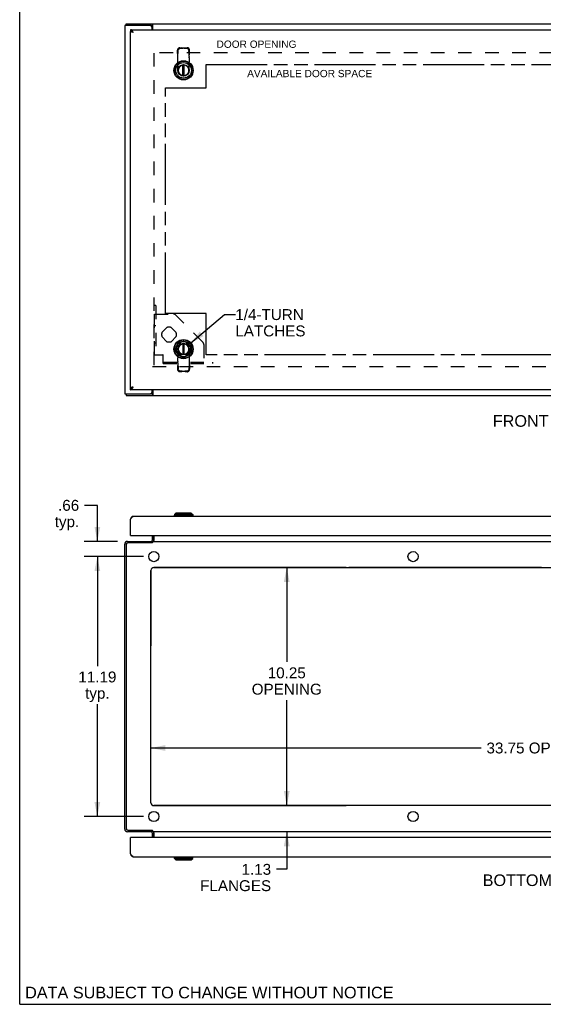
# Model space of a CAD drawing. Header units: inches. Extents: x 0 to 106, y 0 to 69.
# Tile 1 of 5: x 0 to 23, y 0 to 42. Entities that reach past the tile are written whole.
import ezdxf

# ---------------------------------------------------------------- set-up
doc = ezdxf.new("R2010")
doc.units = ezdxf.units.IN
doc.header["$LTSCALE"] = 5.84375
doc.header["$MEASUREMENT"] = 0
doc.linetypes.add('HIDDEN', pattern=[0.2, 0.1, -0.1])
doc.linetypes.add('PHANTOM', pattern=[0.8, 0.45, -0.05, 0.1, -0.05, 0.1, -0.05])
doc.layers.get('0').update_dxf_attribs({"linetype": 'CONTINUOUS'})
for name, color, linetype in [('02___PRT_ALL_AXES', 7, 'CONTINUOUS'), ('1-ACCESS_PANEL', 7, 'CONTINUOUS'), ('1-INSTRUMENT_PANEL', 7, 'CONTINUOUS'), ('AVAILABLE_DOOR_SPACE', 7, 'CONTINUOUS'), ('DEFAULT_2', 8, 'HIDDEN'), ('DIMENSIONS', 7, 'CONTINUOUS'), ('OPEN', 7, 'CONTINUOUS')]:
    doc.layers.add(name, color=color, linetype=linetype)
doc.styles.get("Standard").update_dxf_attribs({"font": 'arial.ttf'})
doc.dimstyles.new('DIMSTYLE_1', dxfattribs={"dimtxt": 0.46875, "dimasz": 0.625, "dimexe": 0.09, "dimexo": 0.07, "dimgap": 0.0375, "dimtad": 0, "dimtih": 1, "dimtoh": 1, "dimzin": 4, "dimdsep": 46, "dimtxsty": 'Standard', "dimblk": '_FILLED', "dimblk1": '_FILLED', "dimblk2": '_FILLED', "dimcen": 0.09, "dimazin": 1, "dimtfac": 1, "dimtofl": 0, "dimtmove": 0, "dimatfit": 3, "dimldrblk": '_FILLED', "dimfxl": 1, "dimtolj": 1, "dimtzin": 4, "dimarcsym": 0})
doc.dimstyles.get("Standard").update_dxf_attribs({"dimtxt": 0.53125, "dimasz": 0.625, "dimexe": 0.09, "dimexo": 0.07, "dimgap": 0.09, "dimtad": 0, "dimtih": 1, "dimtoh": 1, "dimzin": 4, "dimdsep": 46, "dimtxsty": 'Standard', "dimblk": '_FILLED', "dimblk1": '_FILLED', "dimblk2": '_FILLED', "dimcen": 0.09, "dimazin": 1, "dimtp": 0.01, "dimtm": 0.01, "dimtfac": 1, "dimtofl": 0, "dimtmove": 0, "dimatfit": 3, "dimldrblk": '_FILLED', "dimfxl": 1, "dimtolj": 1, "dimtzin": 4, "dimarcsym": 0})

# ---------------------------------------------------------------- blocks, each defined once
blk = doc.blocks.new('_FILLED')
at = {"color": 0, "linetype": 'ByBlock'}
blk.add_solid([(0, 0), (-1, 0.2), (-1, -0.2)], dxfattribs=at)
blk = doc.blocks.new('*D12')
at = {"layer": '1-ACCESS_PANEL', "color": 2, "linetype": 'Continuous'}
for p, q in [((5.34, 19.274), (2.783, 19.274)), ((3.346, 19.274), (3.346, 14.562)), ((3.346, 8.086), (3.346, 12.921)), ((5.34, 8.086), (2.783, 8.086))]:
    blk.add_line(p, q, dxfattribs=at)
at = {"layer": '1-ACCESS_PANEL', "color": 2, "linetype": 'Continuous', "xscale": 0.625, "yscale": 0.625, "zscale": 0.625}
for p, rotation in [((3.346, 19.274), 90), ((3.346, 8.086), 270)]:
    blk.add_blockref('_FILLED', p, dxfattribs=dict(at, rotation=rotation))
at = {"layer": '1-ACCESS_PANEL', "color": 2, "linetype": 'Continuous', "insert": (3.346, 14.328), "char_height": 0.4688, "width": 1.63801, "attachment_point": 2, "line_spacing_factor": 0.9}
blk.add_mtext('11.19\\Ptyp.', dxfattribs=at)
blk = doc.blocks.new('*D13')
at = {"layer": '1-ACCESS_PANEL', "color": 2, "linetype": 'Continuous'}
for p, q in [((3.346, 21.482), (2.799, 21.482)), ((3.346, 19.93), (3.346, 21.482)), ((4.207, 19.93), (2.783, 19.93)), ((5.34, 19.274), (2.783, 19.274)), ((3.346, 19.274), (3.346, 18.024))]:
    blk.add_line(p, q, dxfattribs=at)
at = {"layer": '1-ACCESS_PANEL', "color": 2, "linetype": 'Continuous', "xscale": 0.625, "yscale": 0.625, "zscale": 0.625}
for p, rotation in [((3.346, 19.93), 270), ((3.346, 19.274), 90)]:
    blk.add_blockref('_FILLED', p, dxfattribs=dict(at, rotation=rotation))
at = {"layer": '1-ACCESS_PANEL', "color": 2, "linetype": 'Continuous', "insert": (2.564, 21.716), "char_height": 0.4688, "width": 1.05425, "attachment_point": 3, "line_spacing_factor": 0.9}
blk.add_mtext('.66\\Ptyp.', dxfattribs=at)
blk = doc.blocks.new('*D18')
at = {"layer": '1-ACCESS_PANEL', "color": 2, "linetype": 'Continuous'}
for p, q in [((5.652, 11.035), (19.876, 11.035)), ((39.402, 11.035), (25.179, 11.035))]:
    blk.add_line(p, q, dxfattribs=at)
at = {"layer": '1-ACCESS_PANEL', "color": 2, "linetype": 'Continuous', "xscale": 0.625, "yscale": 0.625, "zscale": 0.625, "rotation": 180}
blk.add_blockref('_FILLED', (5.652, 11.035), dxfattribs=at)
at = {"layer": '1-ACCESS_PANEL', "color": 2, "linetype": 'Continuous', "xscale": 0.625, "yscale": 0.625, "zscale": 0.625}
blk.add_blockref('_FILLED', (39.402, 11.035), dxfattribs=at)
at = {"layer": '1-ACCESS_PANEL', "color": 2, "linetype": 'Continuous', "insert": (22.527, 11.269), "char_height": 0.46875, "width": 4.83388, "attachment_point": 2, "line_spacing_factor": 0.9}
blk.add_mtext('33.75 OPENING', dxfattribs=at)
blk = doc.blocks.new('*D19')
at = {"layer": '1-ACCESS_PANEL', "color": 2, "linetype": 'Continuous'}
for p, q in [((11.504, 8.555), (11.504, 9.805)), ((11.504, 7.43), (11.504, 5.811)), ((11.504, 5.811), (11.066, 5.811))]:
    blk.add_line(p, q, dxfattribs=at)
at = {"layer": '1-ACCESS_PANEL', "color": 2, "linetype": 'Continuous', "xscale": 0.625, "yscale": 0.625, "zscale": 0.625}
for p, rotation in [((11.504, 8.555), 270), ((11.504, 7.43), 90)]:
    blk.add_blockref('_FILLED', p, dxfattribs=dict(at, rotation=rotation))
at = {"layer": '1-ACCESS_PANEL', "color": 2, "linetype": 'Continuous', "insert": (10.831, 6.045), "char_height": 0.4688, "width": 3.05123, "attachment_point": 3, "line_spacing_factor": 0.9}
blk.add_mtext('1.13\\PFLANGES', dxfattribs=at)
blk = doc.blocks.new('*D20')
at = {"layer": '1-ACCESS_PANEL', "color": 2, "linetype": 'Continuous'}
for p, q in [((11.504, 18.805), (11.504, 14.739)), ((11.504, 8.555), (11.504, 13.099))]:
    blk.add_line(p, q, dxfattribs=at)
at = {"layer": '1-ACCESS_PANEL', "color": 2, "linetype": 'Continuous', "xscale": 0.625, "yscale": 0.625, "zscale": 0.625}
for p, rotation in [((11.504, 18.805), 90), ((11.504, 8.555), 270)]:
    blk.add_blockref('_FILLED', p, dxfattribs=dict(at, rotation=rotation))
at = {"layer": '1-ACCESS_PANEL', "color": 2, "linetype": 'Continuous', "insert": (11.504, 14.505), "char_height": 0.4688, "width": 3.01464, "attachment_point": 2, "line_spacing_factor": 0.9}
blk.add_mtext('10.25\\POPENING', dxfattribs=at)

msp = doc.modelspace()

# ---------------------------------------------------------------- linework, layer by layer
at = {"color": 7, "linetype": 'Continuous'}
for p, q in [((0, 0), (0, 68.75)), ((4.59, 42.134), (4.59, 42.209)), ((5.64, 42.134), (5.704, 42.134)), ((5.704, 42.134), (5.704, 42.209)), ((4.777, 41.959), (4.777, 41.884)), ((4.779, 41.879), (4.814, 41.879)), ((7.029, 39.978), (7.029, 40.427)), ((7.088, 39.978), (7.088, 40.427)), ((7.029, 28.439), (7.029, 27.99)), ((7.088, 27.99), (7.088, 28.439)), ((4.59, 26.284), (4.59, 26.209)), ((4.777, 26.459), (4.777, 26.534)), ((4.779, 26.539), (4.814, 26.539)), ((4.87, 26.562), (4.874, 26.565)), ((4.874, 26.565), (4.878, 26.567)), ((4.878, 26.567), (4.884, 26.57)), ((4.884, 26.57), (4.894, 26.576)), ((5.704, 26.284), (5.64, 26.284)), ((5.704, 26.284), (5.704, 26.209)), ((4.779, 20.909), (4.79, 20.907)), ((6.645, 21.024), (6.645, 21.004)), ((7.472, 21.024), (6.645, 21.024)), ((6.724, 21.142), (6.665, 21.083)), ((6.665, 21.083), (6.665, 21.024)), ((7.452, 21.083), (6.665, 21.083)), ((7.393, 21.142), (6.724, 21.142)), ((7.393, 21.142), (7.452, 21.083)), ((7.452, 21.083), (7.452, 21.024)), ((7.472, 21.024), (7.472, 21.004)), ((4.777, 20.183), (4.782, 20.183)), ((4.792, 20.179), (4.777, 20.179)), ((5.702, 19.867), (5.702, 19.93)), ((5.777, 20.179), (5.777, 19.972)), ((5.719, 19.881), (5.702, 19.907)), ((5.702, 7.493), (5.702, 7.43)), ((5.719, 7.478), (5.702, 7.452)), ((5.777, 7.388), (5.777, 7.181)), ((4.792, 7.181), (4.777, 7.181)), ((4.777, 7.177), (4.782, 7.177)), ((4.779, 6.451), (4.79, 6.453)), ((6.645, 6.336), (6.645, 6.356)), ((6.645, 6.336), (7.472, 6.336)), ((6.665, 6.277), (6.665, 6.336)), ((6.724, 6.218), (6.665, 6.277)), ((6.665, 6.277), (7.452, 6.277)), ((6.724, 6.218), (7.393, 6.218)), ((7.393, 6.218), (7.452, 6.277)), ((7.452, 6.277), (7.452, 6.336)), ((7.472, 6.336), (7.472, 6.356)), ((0, 0), (106.25, 0))]:
    msp.add_line(p, q, dxfattribs=at)
at = {"color": 3, "linetype": 'Continuous'}
for p, q in [((4.527, 42.134), (4.527, 26.284)), ((5.64, 42.134), (4.527, 42.134)), ((4.59, 42.209), (40.464, 42.209)), ((5.702, 41.959), (5.702, 42.071)), ((5.729, 41.959), (5.729, 42.178)), ((4.777, 41.959), (40.277, 41.959)), ((4.777, 26.539), (4.777, 41.879)), ((4.779, 41.879), (4.777, 41.879)), ((4.839, 41.855), (4.834, 41.856)), ((4.844, 41.854), (4.839, 41.855)), ((4.849, 41.852), (4.844, 41.854)), ((4.855, 41.851), (4.849, 41.852)), ((4.86, 41.85), (4.855, 41.851)), ((4.866, 41.848), (4.86, 41.85)), ((4.871, 41.847), (4.866, 41.848)), ((4.88, 41.845), (4.871, 41.847)), ((4.88, 41.864), (4.876, 41.87)), ((4.884, 41.858), (4.88, 41.864)), ((4.894, 41.842), (4.88, 41.845)), ((4.89, 41.848), (4.884, 41.858)), ((4.894, 41.842), (4.89, 41.848)), ((4.527, 26.284), (5.64, 26.284)), ((4.779, 26.539), (4.777, 26.539)), ((40.277, 26.459), (4.777, 26.459)), ((4.831, 26.561), (4.827, 26.559)), ((4.836, 26.562), (4.831, 26.561)), ((4.841, 26.563), (4.836, 26.562)), ((4.847, 26.565), (4.841, 26.563)), ((4.852, 26.566), (4.847, 26.565)), ((4.857, 26.567), (4.852, 26.566)), ((4.866, 26.569), (4.857, 26.567)), ((4.877, 26.572), (4.866, 26.569)), ((4.894, 26.576), (4.877, 26.572)), ((4.882, 26.557), (4.886, 26.563)), ((4.886, 26.563), (4.894, 26.576)), ((5.702, 26.346), (5.702, 26.459)), ((5.729, 26.459), (5.729, 26.24)), ((4.59, 26.209), (40.464, 26.209)), ((4.777, 20.887), (4.783, 20.896)), ((4.777, 20.179), (4.777, 20.887)), ((4.783, 20.896), (4.787, 20.903)), ((4.787, 20.903), (4.792, 20.909)), ((40.16, 21.004), (4.894, 21.004)), ((4.644, 19.93), (5.702, 19.93)), ((4.792, 20.179), (40.262, 20.179)), ((5.702, 20.179), (5.702, 19.972)), ((5.729, 19.93), (5.729, 19.892)), ((5.729, 19.93), (39.325, 19.93)), ((5.779, 19.937), (5.779, 20.179)), ((4.527, 7.547), (4.527, 19.813)), ((4.59, 19.804), (4.59, 7.555)), ((5.704, 19.867), (4.653, 19.867)), ((5.706, 19.869), (5.704, 19.867)), ((5.709, 19.871), (5.706, 19.869)), ((5.711, 19.874), (5.709, 19.871)), ((5.717, 19.879), (5.711, 19.874)), ((5.719, 19.881), (5.717, 19.879)), ((5.652, 8.68), (5.652, 18.68)), ((5.777, 18.805), (39.277, 18.805)), ((39.277, 8.555), (5.777, 8.555)), ((5.702, 7.43), (4.644, 7.43)), ((4.653, 7.493), (5.704, 7.493)), ((5.702, 7.388), (5.702, 7.181)), ((5.706, 7.491), (5.704, 7.493)), ((5.709, 7.489), (5.706, 7.491)), ((5.711, 7.486), (5.709, 7.489)), ((5.729, 7.43), (5.729, 7.468)), ((39.325, 7.43), (5.729, 7.43)), ((5.779, 7.181), (5.779, 7.423)), ((4.777, 6.473), (4.777, 7.181)), ((40.262, 7.181), (4.792, 7.181)), ((4.783, 6.463), (4.777, 6.473)), ((4.787, 6.457), (4.783, 6.463)), ((4.792, 6.451), (4.787, 6.457)), ((4.796, 6.445), (4.792, 6.451)), ((4.894, 6.356), (40.16, 6.356))]:
    msp.add_line(p, q, dxfattribs=at)
for points in [[(5.729, 42.178), (5.728, 42.18), (5.727, 42.181), (5.725, 42.183), (5.724, 42.186), (5.723, 42.188), (5.722, 42.19), (5.72, 42.192), (5.719, 42.195), (5.718, 42.197), (5.717, 42.199), (5.715, 42.201), (5.714, 42.203), (5.713, 42.204), (5.711, 42.206), (5.71, 42.207), (5.709, 42.208), (5.707, 42.208), (5.706, 42.209), (5.705, 42.209), (5.704, 42.209)], [(4.876, 41.87), (4.874, 41.873), (4.872, 41.876), (4.87, 41.879), (4.868, 41.882), (4.866, 41.885), (4.864, 41.888), (4.862, 41.891), (4.86, 41.894), (4.858, 41.897), (4.856, 41.899), (4.854, 41.902), (4.852, 41.905), (4.85, 41.908), (4.848, 41.91), (4.846, 41.913), (4.844, 41.915), (4.842, 41.918), (4.84, 41.92), (4.838, 41.922), (4.836, 41.925), (4.834, 41.927), (4.832, 41.929), (4.83, 41.931), (4.828, 41.933), (4.826, 41.935), (4.824, 41.937), (4.822, 41.939), (4.82, 41.94), (4.818, 41.942), (4.816, 41.944), (4.814, 41.945), (4.812, 41.947), (4.81, 41.948), (4.808, 41.949), (4.806, 41.951), (4.804, 41.952), (4.802, 41.953), (4.8, 41.954), (4.798, 41.955), (4.796, 41.955), (4.794, 41.956), (4.792, 41.957), (4.789, 41.957), (4.787, 41.958), (4.785, 41.958), (4.783, 41.959), (4.781, 41.959), (4.779, 41.959), (4.777, 41.959)], [(4.834, 41.856), (4.829, 41.858), (4.827, 41.858), (4.824, 41.859), (4.822, 41.86), (4.82, 41.86), (4.818, 41.861), (4.815, 41.862), (4.813, 41.862), (4.811, 41.863), (4.809, 41.864), (4.807, 41.864), (4.805, 41.865), (4.804, 41.866), (4.802, 41.866), (4.8, 41.867), (4.798, 41.868), (4.797, 41.868), (4.795, 41.869), (4.794, 41.87), (4.792, 41.87), (4.791, 41.871), (4.789, 41.872), (4.788, 41.872), (4.787, 41.873), (4.786, 41.874), (4.785, 41.874), (4.784, 41.875), (4.783, 41.876), (4.782, 41.876), (4.781, 41.877), (4.781, 41.878), (4.78, 41.878), (4.779, 41.879)], [(4.777, 26.459), (4.779, 26.459), (4.781, 26.459), (4.783, 26.459), (4.785, 26.46), (4.787, 26.46), (4.789, 26.46), (4.792, 26.461), (4.794, 26.462), (4.796, 26.462), (4.798, 26.463), (4.8, 26.464), (4.802, 26.465), (4.804, 26.466), (4.806, 26.467), (4.808, 26.468), (4.81, 26.47), (4.812, 26.471), (4.814, 26.473), (4.816, 26.474), (4.818, 26.476), (4.82, 26.477), (4.822, 26.479), (4.824, 26.481), (4.826, 26.483), (4.828, 26.485), (4.83, 26.487), (4.832, 26.489), (4.834, 26.491), (4.836, 26.493), (4.838, 26.495), (4.84, 26.498), (4.842, 26.5), (4.844, 26.503), (4.846, 26.505), (4.848, 26.508), (4.85, 26.51), (4.852, 26.513), (4.854, 26.516), (4.856, 26.518), (4.858, 26.521), (4.86, 26.524), (4.862, 26.527), (4.864, 26.53), (4.866, 26.533), (4.868, 26.536), (4.87, 26.539), (4.872, 26.542), (4.874, 26.545), (4.876, 26.548), (4.878, 26.551), (4.882, 26.557)], [(4.827, 26.559), (4.824, 26.559), (4.822, 26.558), (4.82, 26.557), (4.818, 26.557), (4.815, 26.556), (4.813, 26.555), (4.811, 26.555), (4.809, 26.554), (4.807, 26.553), (4.805, 26.553), (4.804, 26.552), (4.802, 26.551), (4.8, 26.551), (4.798, 26.55), (4.797, 26.549), (4.795, 26.549), (4.794, 26.548), (4.792, 26.547), (4.791, 26.547), (4.789, 26.546), (4.788, 26.545), (4.787, 26.545), (4.786, 26.544), (4.785, 26.544), (4.784, 26.543), (4.783, 26.542), (4.782, 26.542), (4.781, 26.541), (4.781, 26.54), (4.78, 26.54), (4.779, 26.539)], [(5.729, 26.24), (5.728, 26.238), (5.727, 26.236), (5.725, 26.234), (5.724, 26.232), (5.723, 26.23), (5.722, 26.228), (5.72, 26.225), (5.719, 26.223), (5.718, 26.221), (5.717, 26.219), (5.715, 26.217), (5.714, 26.215), (5.713, 26.214), (5.711, 26.212), (5.71, 26.211), (5.709, 26.21), (5.707, 26.21), (5.706, 26.209), (5.705, 26.209), (5.704, 26.209)], [(4.792, 20.909), (4.796, 20.915), (4.798, 20.918), (4.8, 20.921), (4.802, 20.924), (4.804, 20.927), (4.806, 20.93), (4.808, 20.933), (4.81, 20.936), (4.812, 20.939), (4.814, 20.942), (4.816, 20.944), (4.818, 20.947), (4.82, 20.95), (4.822, 20.953), (4.824, 20.955), (4.826, 20.958), (4.828, 20.96), (4.83, 20.963), (4.832, 20.965), (4.834, 20.967), (4.836, 20.97), (4.838, 20.972), (4.84, 20.974), (4.842, 20.976), (4.844, 20.978), (4.846, 20.98), (4.848, 20.982), (4.85, 20.984), (4.852, 20.985), (4.854, 20.987), (4.856, 20.989), (4.858, 20.99), (4.86, 20.992), (4.862, 20.993), (4.864, 20.994), (4.866, 20.996), (4.868, 20.997), (4.87, 20.998), (4.872, 20.999), (4.874, 21), (4.876, 21), (4.878, 21.001), (4.88, 21.002), (4.882, 21.002), (4.884, 21.003), (4.886, 21.003), (4.888, 21.003), (4.89, 21.004), (4.892, 21.004), (4.894, 21.004)], [(5.683, 19.937), (5.684, 19.937), (5.684, 19.937), (5.685, 19.937), (5.685, 19.937), (5.686, 19.937), (5.687, 19.937), (5.688, 19.936), (5.689, 19.936), (5.69, 19.935), (5.691, 19.935)], [(5.691, 19.935), (5.693, 19.933), (5.695, 19.933), (5.696, 19.932), (5.697, 19.931), (5.698, 19.931), (5.699, 19.93), (5.7, 19.93), (5.701, 19.93), (5.702, 19.93)], [(5.772, 19.936), (5.771, 19.936), (5.77, 19.935), (5.768, 19.935), (5.767, 19.934), (5.766, 19.933), (5.764, 19.932), (5.763, 19.932), (5.762, 19.931)], [(5.779, 19.937), (5.778, 19.937), (5.777, 19.937), (5.776, 19.937), (5.775, 19.937), (5.774, 19.937), (5.772, 19.936)], [(5.729, 19.892), (5.728, 19.89), (5.727, 19.889), (5.725, 19.888), (5.724, 19.886), (5.723, 19.885), (5.722, 19.884), (5.72, 19.882), (5.719, 19.881)], [(5.683, 7.423), (5.684, 7.423), (5.684, 7.423), (5.685, 7.423), (5.685, 7.423), (5.686, 7.423), (5.687, 7.423), (5.688, 7.423), (5.689, 7.424), (5.69, 7.424), (5.691, 7.425), (5.693, 7.426)], [(5.693, 7.426), (5.695, 7.427), (5.696, 7.428), (5.697, 7.428), (5.698, 7.429), (5.699, 7.429), (5.7, 7.43), (5.701, 7.43), (5.702, 7.43)], [(5.729, 7.468), (5.728, 7.469), (5.727, 7.471), (5.725, 7.472), (5.724, 7.474), (5.723, 7.475), (5.722, 7.476), (5.72, 7.477), (5.719, 7.479), (5.718, 7.48), (5.711, 7.486)], [(5.772, 7.423), (5.771, 7.424), (5.77, 7.424), (5.768, 7.425), (5.767, 7.426), (5.766, 7.427), (5.764, 7.427), (5.763, 7.428), (5.762, 7.429)], [(5.779, 7.423), (5.778, 7.423), (5.777, 7.423), (5.776, 7.423), (5.775, 7.423), (5.774, 7.423), (5.772, 7.423)], [(4.894, 6.356), (4.892, 6.356), (4.89, 6.356), (4.888, 6.356), (4.886, 6.357), (4.884, 6.357), (4.882, 6.357), (4.88, 6.358), (4.878, 6.359), (4.876, 6.359), (4.874, 6.36), (4.872, 6.361), (4.87, 6.362), (4.868, 6.363), (4.866, 6.364), (4.864, 6.365), (4.862, 6.367), (4.86, 6.368), (4.858, 6.369), (4.856, 6.371), (4.854, 6.373), (4.852, 6.374), (4.85, 6.376), (4.848, 6.378), (4.846, 6.38), (4.844, 6.382), (4.842, 6.384), (4.84, 6.386), (4.838, 6.388), (4.836, 6.39), (4.834, 6.392), (4.832, 6.395), (4.83, 6.397), (4.828, 6.4), (4.826, 6.402), (4.824, 6.405), (4.822, 6.407), (4.82, 6.41), (4.818, 6.413), (4.816, 6.415), (4.814, 6.418), (4.812, 6.421), (4.81, 6.424), (4.808, 6.427), (4.806, 6.43), (4.804, 6.433), (4.802, 6.436), (4.8, 6.439), (4.798, 6.442), (4.796, 6.445)]]:
    msp.add_lwpolyline(points, dxfattribs=at)
at = {"color": 7, "linetype": 'Continuous'}
for points in [[(5.715, 42.127), (5.713, 42.129), (5.712, 42.13), (5.711, 42.131), (5.71, 42.132), (5.709, 42.133), (5.708, 42.133), (5.706, 42.134), (5.705, 42.134), (5.704, 42.134)], [(5.729, 42.123), (5.729, 42.123), (5.728, 42.122), (5.726, 42.122), (5.725, 42.122), (5.724, 42.122), (5.723, 42.123), (5.721, 42.123), (5.72, 42.124), (5.719, 42.125), (5.718, 42.126), (5.717, 42.126), (5.715, 42.127)], [(4.814, 41.879), (4.814, 41.879), (4.812, 41.88), (4.81, 41.88), (4.808, 41.88), (4.806, 41.881), (4.804, 41.881), (4.802, 41.882), (4.8, 41.882), (4.798, 41.882), (4.796, 41.883), (4.794, 41.883), (4.792, 41.883), (4.789, 41.883), (4.787, 41.884), (4.785, 41.884), (4.783, 41.884), (4.781, 41.884), (4.779, 41.884), (4.777, 41.884)], [(4.777, 26.534), (4.779, 26.534), (4.781, 26.534), (4.783, 26.534), (4.785, 26.534), (4.787, 26.534), (4.789, 26.534), (4.792, 26.535), (4.794, 26.535), (4.796, 26.535), (4.798, 26.535), (4.8, 26.536), (4.802, 26.536), (4.804, 26.536), (4.806, 26.537), (4.808, 26.537), (4.81, 26.538), (4.812, 26.538), (4.814, 26.539)], [(4.814, 26.539), (4.816, 26.539), (4.818, 26.54), (4.82, 26.54), (4.822, 26.541), (4.824, 26.542), (4.826, 26.542), (4.828, 26.543), (4.83, 26.544), (4.832, 26.545), (4.834, 26.545), (4.836, 26.546), (4.838, 26.547), (4.84, 26.548), (4.842, 26.549), (4.844, 26.55), (4.846, 26.55), (4.848, 26.551), (4.85, 26.552), (4.852, 26.553), (4.854, 26.554), (4.856, 26.555), (4.858, 26.556), (4.86, 26.557), (4.862, 26.558), (4.864, 26.559), (4.866, 26.56), (4.87, 26.562)], [(5.713, 26.288), (5.712, 26.288), (5.711, 26.287), (5.71, 26.286), (5.709, 26.285), (5.708, 26.285), (5.706, 26.284), (5.705, 26.284), (5.704, 26.284)], [(5.729, 26.295), (5.729, 26.295), (5.728, 26.295), (5.726, 26.295), (5.725, 26.295), (5.724, 26.295), (5.723, 26.295), (5.721, 26.294), (5.72, 26.294), (5.719, 26.293), (5.718, 26.292), (5.717, 26.291), (5.715, 26.29), (5.713, 26.288)]]:
    msp.add_lwpolyline(points, dxfattribs=at)
for centre, radius in [((7.059, 40.209), 0.413), ((7.059, 40.209), 0.394), ((7.059, 40.209), 0.335), ((7.059, 40.209), 0.248), ((7.059, 40.209), 0.236), ((7.059, 28.209), 0.413), ((7.059, 28.209), 0.394), ((7.059, 28.209), 0.335), ((7.059, 28.209), 0.248), ((7.059, 28.209), 0.236)]:
    msp.add_circle(centre, radius, dxfattribs=at)
at = {"color": 3, "linetype": 'Continuous'}
for centre, radius, start, end in [((5.64, 42.071), 0.0625, 0, 90), ((5.64, 26.346), 0.0625, 270, 360), ((4.894, 20.887), 0.117, 90, 180), ((4.644, 19.813), 0.117, 90, 180), ((4.792, 20.194), 0.015, 180, 270), ((5.66, 19.972), 0.042, 270, 360), ((4.653, 19.804), 0.0625, 90, 180), ((5.777, 18.68), 0.125, 90, 180), ((5.777, 8.68), 0.125, 180, 270), ((4.644, 7.547), 0.117, 180, 270), ((4.653, 7.555), 0.0625, 180, 270), ((5.66, 7.388), 0.042, 0, 90), ((4.792, 7.166), 0.015, 90, 180), ((4.894, 6.473), 0.117, 180, 270)]:
    msp.add_arc(centre, radius, start, end, dxfattribs=at)
at = {"color": 7, "linetype": 'Continuous'}
for centre, radius, start, end in [((7.059, 40.209), 0.232, 97.3031, 82.6969), ((7.059, 28.209), 0.232, 277.3031, 262.6969), ((5.66, 19.972), 0.117, 342.3092, 360), ((5.66, 7.388), 0.117, 0, 17.6908)]:
    msp.add_arc(centre, radius, start, end, dxfattribs=at)
at = {"layer": '02___PRT_ALL_AXES', "color": 8, "linetype": 'HIDDEN'}
for p, q in [((6.126, 28.922), (6.345, 29.141)), ((6.522, 29.141), (6.741, 28.922)), ((6.345, 28.526), (6.126, 28.745)), ((6.741, 28.745), (6.522, 28.526)), ((6.751, 28.297), (6.97, 28.516)), ((7.147, 28.516), (7.366, 28.297)), ((6.97, 27.901), (6.751, 28.12)), ((7.366, 28.12), (7.147, 27.901))]:
    msp.add_line(p, q, dxfattribs=at)
at = {"layer": '02___PRT_ALL_AXES', "color": 3, "linetype": 'Continuous'}
for centre in [(5.777, 19.274), (16.944, 19.274), (5.777, 8.086), (16.944, 8.086)]:
    msp.add_circle(centre, 0.219, dxfattribs=at)
at = {"layer": '02___PRT_ALL_AXES', "color": 8, "linetype": 'HIDDEN'}
for centre, start, end in [((6.434, 28.834), 163.955, 196.045), ((6.434, 28.834), 73.955, 106.045), ((6.434, 28.834), 343.955, 16.045), ((6.434, 28.834), 253.955, 286.045), ((7.059, 28.209), 73.955, 106.045), ((7.059, 28.209), 163.955, 196.045), ((7.059, 28.209), 343.955, 16.045), ((7.059, 28.209), 253.955, 286.045)]:
    msp.add_arc(centre, 0.32, start, end, dxfattribs=at)
at = {"layer": 'AVAILABLE_DOOR_SPACE', "color": 7, "linetype": 'PHANTOM'}
for p, q in [((8.027, 39.459), (8.027, 40.459)), ((8.027, 40.459), (22.527, 40.459)), ((22.527, 40.459), (22.527, 40.458)), ((22.527, 40.458), (22.528, 40.458)), ((22.528, 40.458), (22.528, 40.459)), ((22.528, 40.459), (37.027, 40.459)), ((6.277, 29.74), (6.277, 39.459)), ((6.277, 39.459), (8.027, 39.459)), ((8.027, 29.74), (6.277, 29.74)), ((8.027, 27.959), (8.027, 29.74)), ((22.527, 27.959), (8.027, 27.959)), ((22.528, 27.96), (22.527, 27.96)), ((22.527, 27.96), (22.527, 27.959)), ((22.528, 27.959), (22.528, 27.96)), ((37.027, 27.959), (22.528, 27.959))]:
    msp.add_line(p, q, dxfattribs=at)
at = {"layer": 'DEFAULT_2', "color": 8, "linetype": 'HIDDEN'}
for p, q in [((6.902, 41.182), (6.958, 41.184)), ((6.928, 41.161), (6.984, 41.163)), ((6.984, 41.163), (6.958, 41.184)), ((7.05, 41.172), (7.068, 41.172)), ((7.133, 41.163), (7.159, 41.184)), ((7.133, 41.163), (7.189, 41.161)), ((7.159, 41.184), (7.216, 41.182)), ((39.335, 40.959), (5.719, 40.959)), ((5.777, 40.954), (5.777, 27.464)), ((6.796, 40.982), (6.799, 41.079)), ((6.823, 40.961), (6.796, 40.982)), ((6.811, 40.811), (6.811, 40.874)), ((6.811, 40.77), (6.811, 40.811)), ((6.811, 40.744), (6.811, 40.77)), ((6.811, 40.58), (6.811, 40.744)), ((6.823, 40.961), (6.826, 41.058)), ((7.294, 40.961), (7.292, 41.058)), ((7.294, 40.961), (7.321, 40.982)), ((7.306, 40.811), (7.306, 40.874)), ((7.306, 40.811), (7.306, 40.77)), ((7.306, 40.744), (7.306, 40.77)), ((7.306, 40.744), (7.306, 40.58)), ((7.321, 40.982), (7.318, 41.079)), ((6.811, 40.213), (6.811, 40.58)), ((7.306, 40.213), (7.306, 40.58)), ((7.038, 39.986), (7.08, 39.986)), ((5.809, 27.959), (5.809, 30.084)), ((5.869, 30.084), (5.809, 30.084)), ((5.809, 29.709), (6.632, 29.709)), ((5.869, 30.084), (5.869, 27.959)), ((7.897, 28.495), (6.72, 29.672)), ((5.869, 29.209), (5.809, 29.209)), ((5.869, 28.459), (5.809, 28.459)), ((7.08, 28.432), (7.038, 28.432)), ((7.934, 28.407), (7.934, 27.584)), ((6.811, 28.205), (6.811, 27.838)), ((7.306, 28.205), (7.306, 27.838)), ((5.809, 27.959), (6.164, 27.959)), ((6.184, 27.584), (6.184, 27.939)), ((6.184, 27.644), (8.309, 27.644)), ((6.184, 27.584), (8.309, 27.584)), ((6.684, 27.644), (6.684, 27.584)), ((6.811, 27.673), (6.811, 27.838)), ((6.811, 27.673), (6.811, 27.648)), ((6.811, 27.606), (6.811, 27.648)), ((6.811, 27.606), (6.811, 27.544)), ((7.306, 27.838), (7.306, 27.673)), ((7.306, 27.673), (7.306, 27.648)), ((7.306, 27.648), (7.306, 27.606)), ((7.306, 27.606), (7.306, 27.544)), ((7.434, 27.644), (7.434, 27.584)), ((8.309, 27.644), (8.309, 27.584)), ((5.719, 27.459), (39.335, 27.459)), ((6.823, 27.457), (6.796, 27.436)), ((6.796, 27.436), (6.799, 27.339)), ((6.823, 27.457), (6.826, 27.36)), ((6.958, 27.234), (6.902, 27.235)), ((6.984, 27.255), (6.928, 27.257)), ((6.984, 27.255), (6.958, 27.234)), ((7.068, 27.246), (7.05, 27.246)), ((7.189, 27.257), (7.133, 27.255)), ((7.133, 27.255), (7.159, 27.234)), ((7.216, 27.235), (7.159, 27.234)), ((7.294, 27.457), (7.292, 27.36)), ((7.294, 27.457), (7.321, 27.436)), ((7.321, 27.436), (7.318, 27.339))]:
    msp.add_line(p, q, dxfattribs=at)
for points in [[(6.902, 41.182), (6.892, 41.182), (6.882, 41.18), (6.873, 41.177), (6.863, 41.174), (6.854, 41.169), (6.846, 41.164), (6.838, 41.158), (6.831, 41.151), (6.824, 41.143), (6.818, 41.135), (6.812, 41.126), (6.808, 41.117), (6.804, 41.108), (6.802, 41.098), (6.8, 41.089), (6.799, 41.079)], [(6.826, 41.058), (6.826, 41.067), (6.828, 41.077), (6.831, 41.087), (6.834, 41.096), (6.839, 41.105), (6.844, 41.114), (6.85, 41.122), (6.857, 41.13), (6.864, 41.136), (6.872, 41.143), (6.881, 41.148), (6.89, 41.152), (6.899, 41.156), (6.909, 41.159), (6.918, 41.16), (6.928, 41.161)], [(6.958, 41.184), (6.973, 41.182), (6.988, 41.181), (7.003, 41.179), (7.019, 41.176), (7.034, 41.174), (7.05, 41.172)], [(6.984, 41.163), (6.995, 41.165), (7.006, 41.166), (7.017, 41.168), (7.028, 41.169), (7.039, 41.171), (7.05, 41.172)], [(7.068, 41.172), (7.083, 41.174), (7.099, 41.176), (7.114, 41.179), (7.129, 41.181), (7.144, 41.182), (7.159, 41.184)], [(7.068, 41.172), (7.079, 41.171), (7.09, 41.169), (7.101, 41.168), (7.111, 41.166), (7.122, 41.165), (7.133, 41.163)], [(7.189, 41.161), (7.199, 41.16), (7.209, 41.159), (7.218, 41.156), (7.227, 41.152), (7.236, 41.148), (7.245, 41.143), (7.253, 41.136), (7.26, 41.13), (7.267, 41.122), (7.273, 41.114), (7.278, 41.105), (7.283, 41.096), (7.286, 41.087), (7.289, 41.077), (7.291, 41.067), (7.292, 41.058)], [(7.318, 41.079), (7.317, 41.089), (7.316, 41.098), (7.313, 41.108), (7.309, 41.117), (7.305, 41.126), (7.3, 41.135), (7.294, 41.143), (7.287, 41.151), (7.279, 41.158), (7.271, 41.164), (7.263, 41.169), (7.254, 41.174), (7.245, 41.177), (7.235, 41.18), (7.225, 41.182), (7.216, 41.182)], [(6.811, 40.874), (6.808, 40.892), (6.806, 40.91), (6.803, 40.929), (6.801, 40.947), (6.799, 40.964), (6.796, 40.982)], [(6.811, 40.874), (6.813, 40.889), (6.815, 40.903), (6.817, 40.918), (6.819, 40.932), (6.821, 40.947), (6.823, 40.961)], [(7.306, 40.874), (7.304, 40.889), (7.302, 40.903), (7.301, 40.918), (7.299, 40.932), (7.297, 40.947), (7.294, 40.961)], [(7.306, 40.874), (7.309, 40.892), (7.311, 40.91), (7.314, 40.929), (7.316, 40.947), (7.319, 40.964), (7.321, 40.982)], [(6.811, 27.544), (6.808, 27.525), (6.806, 27.507), (6.803, 27.489), (6.801, 27.471), (6.799, 27.453), (6.796, 27.436)], [(6.799, 27.339), (6.8, 27.329), (6.802, 27.319), (6.804, 27.31), (6.808, 27.3), (6.812, 27.291), (6.818, 27.283), (6.824, 27.275), (6.831, 27.267), (6.838, 27.26), (6.846, 27.254), (6.854, 27.249), (6.863, 27.244), (6.873, 27.241), (6.882, 27.238), (6.892, 27.236), (6.902, 27.235)], [(6.811, 27.544), (6.813, 27.529), (6.815, 27.514), (6.817, 27.5), (6.819, 27.486), (6.821, 27.471), (6.823, 27.457)], [(6.928, 27.257), (6.918, 27.257), (6.909, 27.259), (6.899, 27.262), (6.89, 27.265), (6.881, 27.27), (6.872, 27.275), (6.864, 27.281), (6.857, 27.288), (6.85, 27.296), (6.844, 27.304), (6.839, 27.312), (6.834, 27.322), (6.831, 27.331), (6.828, 27.341), (6.826, 27.35), (6.826, 27.36)], [(7.05, 27.246), (7.034, 27.243), (7.019, 27.241), (7.003, 27.239), (6.988, 27.237), (6.973, 27.235), (6.958, 27.234)], [(7.05, 27.246), (7.039, 27.247), (7.028, 27.248), (7.017, 27.25), (7.006, 27.252), (6.995, 27.253), (6.984, 27.255)], [(7.133, 27.255), (7.122, 27.253), (7.111, 27.252), (7.101, 27.25), (7.09, 27.248), (7.079, 27.247), (7.068, 27.246)], [(7.159, 27.234), (7.144, 27.235), (7.129, 27.237), (7.114, 27.239), (7.099, 27.241), (7.083, 27.243), (7.068, 27.246)], [(7.292, 27.36), (7.291, 27.35), (7.289, 27.341), (7.286, 27.331), (7.283, 27.322), (7.278, 27.312), (7.273, 27.304), (7.267, 27.296), (7.26, 27.288), (7.253, 27.281), (7.245, 27.275), (7.236, 27.27), (7.227, 27.265), (7.218, 27.262), (7.209, 27.259), (7.199, 27.257), (7.189, 27.257)], [(7.216, 27.235), (7.225, 27.236), (7.235, 27.238), (7.245, 27.241), (7.254, 27.244), (7.263, 27.249), (7.271, 27.254), (7.279, 27.26), (7.287, 27.267), (7.294, 27.275), (7.3, 27.283), (7.305, 27.291), (7.309, 27.3), (7.313, 27.31), (7.316, 27.319), (7.317, 27.329), (7.318, 27.339)], [(7.306, 27.544), (7.304, 27.529), (7.302, 27.514), (7.301, 27.5), (7.299, 27.486), (7.297, 27.471), (7.294, 27.457)], [(7.306, 27.544), (7.309, 27.525), (7.311, 27.507), (7.314, 27.489), (7.316, 27.471), (7.319, 27.453), (7.321, 27.436)]]:
    msp.add_lwpolyline(points, dxfattribs=at)
for centre, radius, start, end in [((7.038, 40.213), 0.226, 180, 270), ((7.08, 40.213), 0.226, 270, 360), ((6.632, 29.584), 0.125, 45, 90), ((7.038, 28.205), 0.226, 90, 180), ((7.08, 28.205), 0.226, 0, 90), ((7.809, 28.407), 0.125, 0, 45), ((6.164, 27.939), 0.02, 0, 90)]:
    msp.add_arc(centre, radius, start, end, dxfattribs=at)
at = {"layer": 'OPEN', "color": 40, "linetype": 'Continuous'}
for p, q in [((5.652, 18.68), (5.652, 15.427)), ((14.07, 18.805), (5.777, 18.805)), ((22.472, 18.805), (14.18, 18.805)), ((5.652, 12.054), (5.652, 15.306)), ((5.652, 8.68), (5.652, 11.933)), ((5.777, 8.555), (14.07, 8.555)), ((22.472, 8.555), (14.18, 8.555))]:
    msp.add_line(p, q, dxfattribs=at)
for centre, start, end in [((5.777, 18.68), 90, 180), ((5.777, 8.68), 180, 270)]:
    msp.add_arc(centre, 0.125, start, end, dxfattribs=at)

# ---------------------------------------------------------------- texts
at = {"layer": '1-INSTRUMENT_PANEL', "color": 2, "linetype": 'Continuous', "line_spacing_factor": 0.9}
for s, insert, char_height, width, attachment_point in [('DOOR OPENING', (10.201, 41.492), 0.3125, 3.43866, 2), ('AVAILABLE DOOR SPACE', (12.491, 40.228), 0.3125, 5.37523, 2), ('1/4-TURN\\PLATCHES', (9.289, 29.928), 0.4688, 3.01464, 1)]:
    msp.add_mtext(s, dxfattribs=dict(at, insert=insert, char_height=char_height, width=width, attachment_point=attachment_point))
at = {"layer": 'DIMENSIONS', "color": 2, "linetype": 'Continuous', "char_height": 0.5, "attachment_point": 2, "line_spacing_factor": 0.9}
for s, insert, width in [('FRONT VIEW', (22.57, 25.364), 4.37546), ('BOTTOM VIEW', (22.426, 5.592), 4.95539), ('DATA SUBJECT TO CHANGE WITHOUT NOTICE', (8.168, 0.756), 15.84015)]:
    msp.add_mtext(s, dxfattribs=dict(at, insert=insert, width=width))

# ---------------------------------------------------------------- dimensions: what is measured, and where the dimension line sits
at = {"layer": '1-ACCESS_PANEL', "color": 2, "linetype": 'Continuous'}
for base, p1, p2, text, picture, middle in [((3.346, 19.274), (4.277, 19.93), (5.41, 19.274), '<>\\Ptyp.', '*D13', (2.037, 21.13)), ((3.346, 8.086), (5.41, 19.274), (5.41, 8.086), '<>\\Ptyp.', '*D12', (3.346, 13.742)), ((11.504, 8.555), (39.277, 18.805), (39.277, 8.555), '<>\\POPENING', '*D20', (11.504, 13.919)), ((11.503957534, 7.429871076), (5.777397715, 8.554871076), (5.729397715, 7.429871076), '<>\\PFLANGES', '*D19', (9.305511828, 5.459170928))]:
    dim = msp.add_linear_dim(base=base, p1=p1, p2=p2, angle=270, text=text, dimstyle='DIMSTYLE_1', dxfattribs=at)
    dim.commit()
    dim.dimension.update_dxf_attribs({"geometry": picture, "text_midpoint": middle, "dimtype": 160})
dim = msp.add_linear_dim(base=(39.402, 11.035), p1=(5.652, 18.68), p2=(39.402, 18.68), text='<> OPENING', dimstyle='DIMSTYLE_1', dxfattribs=at)
dim.commit()
dim.dimension.update_dxf_attribs({"geometry": '*D18', "text_midpoint": (22.527, 11.035), "dimtype": 160})

# ---------------------------------------------------------------- leaders
at = {"layer": '1-INSTRUMENT_PANEL', "color": 2, "linetype": 'Continuous', "annotation_type": 0, "has_hookline": 1, "hookline_direction": 1, "text_width": 2.938}
msp.add_leader([(7.36, 28.462), (8.827, 29.694), (9.289, 29.694)], dimstyle='Standard', override={"dimtad": 0}, dxfattribs=at)

doc.saveas('drawing.dxf')
